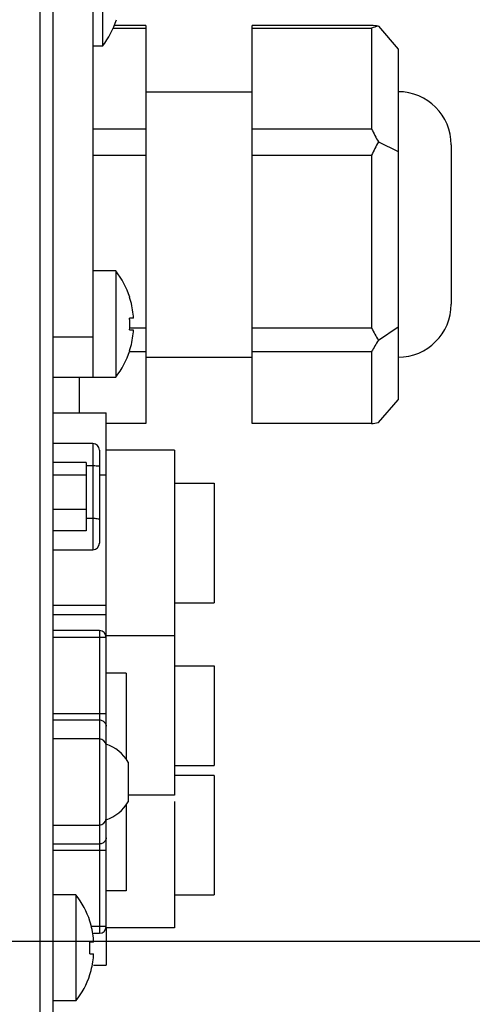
# Model space of a CAD drawing. Header units: millimetres. Extents: x 4086 to 8318, y 123 to 1549.
# Tile 25 of 56: x 6929 to 6946, y 742 to 779. Entities that reach past the tile are written whole.
import ezdxf

# ---------------------------------------------------------------- set-up
doc = ezdxf.new("R2010")
doc.units = ezdxf.units.MM
doc.styles.get("Standard").update_dxf_attribs({"font": 'SourceHanSansCN-Normal.ttf'})
doc.dimstyles.get("Standard").update_dxf_attribs({"dimscale": 6, "dimtxt": 5, "dimasz": 3, "dimexe": 0.18, "dimexo": 0.0625, "dimgap": 0.8, "dimtad": 1, "dimtoh": 1, "dimdec": 1, "dimlfac": 2, "dimzin": 0, "dimdsep": 46, "dimtxsty": 'Standard', "dimcen": 0.09, "dimclrd": 256, "dimclre": 256, "dimclrt": 256, "dimadec": 0, "dimazin": 2, "dimtfac": 1, "dimtdec": 1, "dimtofl": 0, "dimtmove": 0, "dimatfit": 3, "dimfxl": 1, "dimtolj": 1, "dimtzin": 0, "dimarcsym": 0})

# ---------------------------------------------------------------- blocks, each defined once
blk = doc.blocks.new('*D921')
at = {"lineweight": -2}
for p, q in [((6920.333, 786.492), (6962.855, 786.492)), ((6961.775, 780.492), (6961.775, 750.492)), ((6920.333, 744.492), (6962.855, 744.492))]:
    blk.add_line(p, q, dxfattribs=at)
for points in [[(6962.775, 780.492), (6960.775, 780.492), (6961.775, 786.492)], [(6960.775, 750.492), (6962.775, 750.492), (6961.775, 744.492)]]:
    blk.add_solid(points)
at = {"layer": 'Defpoints', "color": 0}
for p in [(6919.958, 786.492), (6919.958, 744.492), (6961.775, 744.492)]:
    blk.add_point(p, dxfattribs=at)
at = {"insert": (6953.867, 765.492), "char_height": 30, "attachment_point": 5, "rotation": 90}
blk.add_mtext('\\A1;\\A1;{\\H0.2x;82}', dxfattribs=at)
blk = doc.blocks.new('*D922')
at = {"lineweight": -2}
for p, q in [((6929.829, 790.492), (6986.269, 790.492)), ((6985.189, 784.492), (6985.189, 746.42)), ((6929.833, 740.42), (6986.269, 740.42))]:
    blk.add_line(p, q, dxfattribs=at)
for points in [[(6986.189, 784.492), (6984.189, 784.492), (6985.189, 790.492)], [(6984.189, 746.42), (6986.189, 746.42), (6985.189, 740.42)]]:
    blk.add_solid(points)
at = {"layer": 'Defpoints', "color": 0}
for p in [(6929.454, 790.492), (6929.458, 740.42), (6985.189, 740.42)]:
    blk.add_point(p, dxfattribs=at)
at = {"insert": (6977.281, 765.456), "char_height": 30, "attachment_point": 5, "rotation": 90}
blk.add_mtext('\\A1;\\A1;{\\H0.2x;100.2}', dxfattribs=at)
blk = doc.blocks.new('*D923')
at = {"lineweight": -2}
for p, q in [((6917.833, 795.492), (7008.471, 795.492)), ((7007.391, 789.492), (7007.391, 741.492)), ((6917.833, 735.492), (7008.471, 735.492))]:
    blk.add_line(p, q, dxfattribs=at)
for points in [[(7008.391, 789.492), (7006.391, 789.492), (7007.391, 795.492)], [(7006.391, 741.492), (7008.391, 741.492), (7007.391, 735.492)]]:
    blk.add_solid(points)
at = {"layer": 'Defpoints', "color": 0}
for p in [(6917.458, 795.492), (6917.458, 735.492), (7007.391, 735.492)]:
    blk.add_point(p, dxfattribs=at)
at = {"insert": (6999.483, 765.492), "char_height": 30, "attachment_point": 5, "rotation": 90}
blk.add_mtext('\\A1;\\A1;{\\H0.2x;120}', dxfattribs=at)
blk = doc.blocks.new('*D924')
at = {"lineweight": -2}
for p, q in [((6925.457, 800.492), (7033.298, 800.492)), ((7032.218, 794.492), (7032.218, 736.492)), ((6925.457, 730.492), (7033.298, 730.492))]:
    blk.add_line(p, q, dxfattribs=at)
for points in [[(7033.218, 794.492), (7031.218, 794.492), (7032.218, 800.492)], [(7031.218, 736.492), (7033.218, 736.492), (7032.218, 730.492)]]:
    blk.add_solid(points)
at = {"layer": 'Defpoints', "color": 0}
for p in [(6925.082, 800.492), (6925.082, 730.492), (7032.218, 730.492)]:
    blk.add_point(p, dxfattribs=at)
at = {"insert": (7015.31, 765.492), "char_height": 30, "attachment_point": 5, "rotation": 90}
blk.add_mtext('\\A1;\\A1;{\\H0.2x;\\P140}', dxfattribs=at)
blk = doc.blocks.new('*D930')
at = {"lineweight": -2}
for p, q in [((6864.958, 765.117), (6864.958, 687.547)), ((6929.958, 735.117), (6929.958, 687.547)), ((6870.958, 688.627), (6923.958, 688.627))]:
    blk.add_line(p, q, dxfattribs=at)
for points in [[(6870.958, 689.627), (6870.958, 687.627), (6864.958, 688.627)], [(6923.958, 687.627), (6923.958, 689.627), (6929.958, 688.627)]]:
    blk.add_solid(points)
at = {"layer": 'Defpoints', "color": 0}
for p in [(6864.958, 765.492), (6929.958, 735.492), (6929.958, 688.627)]:
    blk.add_point(p, dxfattribs=at)
at = {"insert": (6897.458, 696.539), "char_height": 30, "attachment_point": 5}
blk.add_mtext('\\A1;\\A1;{\\H0.2x;130}', dxfattribs=at)

msp = doc.modelspace()

# ---------------------------------------------------------------- linework, layer by layer
at = {"color": 7, "linetype": 'Continuous'}
for p, q in [((6929.9576, 735.4916), (6929.9576, 795.4916)), ((6929.4576, 790.4917), (6929.4576, 740.4915)), ((6931.4576, 786.2416), (6931.4576, 765.7416)), ((6931.8194, 782.2125), (6931.8194, 778.2125)), ((6932.2222, 778.8848), (6933.4576, 778.8848)), ((6933.4576, 778.9895), (6932.2632, 778.9895)), ((6933.4576, 778.9895), (6933.4576, 763.9937)), ((6941.9576, 778.9895), (6937.4576, 778.9895)), ((6937.4576, 763.9937), (6937.4576, 778.9895)), ((6937.4576, 778.8848), (6941.9576, 778.8848)), ((6941.9576, 778.8848), (6941.9576, 775.0861)), ((6942.2124, 778.9568), (6942.9576, 778.1003)), ((6931.8194, 778.2125), (6931.4576, 778.2125)), ((6942.9576, 778.1003), (6942.9576, 764.8829)), ((6933.4576, 776.4916), (6937.4576, 776.4916)), ((6933.4576, 775.0861), (6931.4576, 775.0861)), ((6941.9576, 775.0861), (6937.4576, 775.0861)), ((6942.2124, 774.5993), (6942.9576, 774.2428)), ((6944.9576, 774.491), (6944.9576, 768.4922)), ((6931.4576, 774.0962), (6933.4576, 774.0962)), ((6937.4576, 774.0962), (6941.9576, 774.0962)), ((6941.9576, 774.0962), (6941.9576, 767.5882)), ((6932.3194, 769.7416), (6931.4576, 769.7416)), ((6932.3194, 769.7416), (6932.3194, 765.7416)), ((6932.8409, 768.7453), (6932.8475, 768.7491)), ((6932.979, 767.9616), (6932.8409, 767.9616)), ((6932.979, 767.9616), (6932.9852, 767.9804)), ((6933.4576, 767.5882), (6932.8409, 767.5882)), ((6932.8409, 767.5216), (6932.979, 767.5216)), ((6932.9853, 767.4993), (6932.979, 767.5216)), ((6932.9853, 767.4678), (6932.9853, 767.4993)), ((6941.9576, 767.5882), (6937.4576, 767.5882)), ((6942.2124, 767.1341), (6942.9576, 767.634)), ((6931.4576, 767.2416), (6929.9576, 767.2416)), ((6932.8475, 766.734), (6932.8409, 766.7379)), ((6932.8409, 766.703), (6933.4576, 766.703)), ((6937.4576, 766.703), (6941.9576, 766.703)), ((6941.9576, 766.703), (6941.9576, 763.9937)), ((6933.4576, 766.4916), (6937.4576, 766.4916)), ((6929.9576, 765.7416), (6932.3194, 765.7416)), ((6930.9576, 764.3974), (6930.9576, 765.7416)), ((6942.2124, 764.0264), (6942.9576, 764.8829)), ((6929.9576, 764.3974), (6931.9576, 764.3974)), ((6931.9576, 745.0416), (6931.9576, 764.3974)), ((6933.4576, 763.9937), (6931.9576, 763.9937)), ((6941.9576, 763.9937), (6937.4576, 763.9937)), ((6931.4576, 763.2416), (6929.9576, 763.2416)), ((6931.4576, 763.2416), (6931.4576, 759.2416)), ((6931.7076, 762.9916), (6931.7076, 759.4916)), ((6934.5326, 762.9916), (6931.9576, 762.9916)), ((6934.5326, 762.9915), (6934.5326, 749.9916)), ((6931.2076, 762.528), (6929.9576, 762.528)), ((6931.2076, 762.528), (6931.2076, 759.9552)), ((6931.2076, 762.414), (6931.4576, 762.414)), ((6931.2076, 762.047), (6929.9576, 762.047)), ((6931.7076, 762.055), (6931.9576, 762.055)), ((6934.5326, 761.7416), (6936.0326, 761.7416)), ((6936.0326, 761.7413), (6936.0326, 757.2419)), ((6931.2076, 760.7606), (6929.9576, 760.7606)), ((6931.4576, 760.414), (6931.2076, 760.414)), ((6931.2076, 759.9552), (6929.9576, 759.9552)), ((6929.9576, 759.2416), (6931.4576, 759.2416)), ((6929.9576, 757.1492), (6931.9576, 757.1492)), ((6934.5326, 757.2416), (6936.0326, 757.2416)), ((6929.9576, 756.7952), (6931.9576, 756.7952)), ((6931.7076, 756.1916), (6929.9576, 756.1916)), ((6929.9576, 755.9416), (6931.9576, 755.9416)), ((6931.7076, 756.1916), (6931.7076, 744.7916)), ((6934.5326, 755.9916), (6931.9576, 755.9916)), ((6934.5326, 754.8666), (6936.0326, 754.8666)), ((6936.0326, 754.8666), (6936.0326, 751.1166)), ((6932.7076, 754.5916), (6931.9576, 754.5916)), ((6932.7076, 754.5916), (6932.7076, 751.3294)), ((6931.9576, 753.0624), (6929.9576, 753.0624)), ((6929.9576, 752.8301), (6931.7076, 752.8301)), ((6931.7076, 752.1174), (6929.9576, 752.1174)), ((6932.7826, 751.2416), (6932.7826, 749.7416)), ((6934.5326, 751.1166), (6936.0326, 751.1166)), ((6934.5326, 750.7416), (6936.0326, 750.7416)), ((6936.0326, 750.7406), (6936.0326, 746.2446)), ((6934.5326, 749.9916), (6932.7826, 749.9916)), ((6932.7076, 749.6538), (6932.7076, 746.3916)), ((6934.5326, 749.7539), (6934.5326, 744.9962)), ((6929.9576, 748.8657), (6931.7076, 748.8657)), ((6931.7076, 748.153), (6929.9576, 748.153)), ((6929.9576, 747.9208), (6931.9576, 747.9208)), ((6930.8194, 746.2416), (6929.9576, 746.2416)), ((6930.8194, 746.2416), (6930.8194, 742.2416)), ((6932.7076, 746.3916), (6931.9576, 746.3916)), ((6934.5326, 746.2416), (6936.0326, 746.2416)), ((6931.3475, 745.2491), (6931.3409, 745.2453)), ((6931.9576, 745.0416), (6931.3998, 745.0416)), ((6931.479, 744.7916), (6931.7076, 744.7916)), ((6934.5326, 744.9916), (6931.9576, 744.9916)), ((6931.9576, 744.9916), (6931.9576, 743.5862)), ((6931.479, 744.4616), (6931.3409, 744.4616)), ((6931.479, 744.4616), (6931.4853, 744.4839)), ((6931.3409, 744.0216), (6931.479, 744.0216)), ((6931.479, 743.8716), (6931.4852, 743.9453)), ((6931.479, 743.5862), (6931.9576, 743.5862)), ((6931.3475, 743.234), (6931.3409, 743.2379)), ((6930.8194, 742.2416), (6929.9576, 742.2416))]:
    msp.add_line(p, q, dxfattribs=at)
for points in [[(6932.9852, 767.9804), (6932.9855, 768.032), (6932.979, 768.1116)], [(6932.979, 767.3716), (6932.9852, 767.4442), (6932.9853, 767.4678)], [(6931.4853, 744.4839), (6931.4853, 744.5366), (6931.479, 744.6116)], [(6931.4852, 743.9453), (6931.4854, 743.9995), (6931.479, 744.0216)]]:
    msp.add_lwpolyline(points, dxfattribs=at)
for centre, radius, start, end in [((6929.2576, 780.2125), 3.25, 322.02013, 341.93979), ((6942.9576, 774.4916), 2, 0, 90), ((6929.7576, 767.7416), 3.25, 18.06021, 37.97987), ((6929.7576, 767.7416), 3.2425, 6.55217, 18.03235), ((6942.9576, 768.4916), 2, 270, 0), ((6929.1823, 767.742), 3.6652, 1.13021, 3.43553), ((6929.1732, 767.7416), 3.6742, 356.5673, 1.13309), ((6929.7576, 767.7416), 3.2425, 341.96765, 353.44783), ((6929.7576, 767.7416), 3.25, 322.02013, 341.93979), ((6931.4576, 762.9916), 0.25, 0, 90), ((6931.4576, 759.4916), 0.25, 270, 0), ((6931.7076, 755.9416), 0.25, 0, 90), ((6931.4803, 750.4916), 1.5028, 29.93834, 71.48285), ((6931.4803, 750.4916), 1.5028, 288.51715, 330.06166), ((6928.2576, 744.2416), 3.25, 18.06021, 37.97987), ((6928.2576, 744.2416), 3.2425, 6.55217, 18.03235), ((6931.7076, 745.0416), 0.25, 270, 0), ((6927.6828, 744.242), 3.6647, 1.2179, 3.43564), ((6927.6731, 744.2416), 3.6744, 356.56739, 1.22062), ((6928.2576, 744.2416), 3.2425, 341.96765, 353.44783), ((6928.2576, 744.2416), 3.25, 322.02013, 341.93979)]:
    msp.add_arc(centre, radius, start, end, dxfattribs=at)
for major_axis, ratio, start_param, end_param in [((7.3295, -7.3295), 0.2169312, 2.8316152, 2.9041871), ((7.1426, -7.1426), 0.3203027, 2.9279714, 3.0005433), ((7.1426, -7.1426), 0.3203027, -2.3805883, -2.3080164), ((5.5526, 5.5526), 0.9080047, 1.8807738, 1.9533458), ((5.5526, 5.5526), 0.9080047, 2.8553994, 2.9279714), ((7.3295, 7.3295), 0.2169312, 2.4043726, 2.4769446), ((7.3295, 7.3295), 0.2169312, -2.9041871, -2.8316152)]:
    msp.add_ellipse((6948.7076, 771.4916), major_axis=major_axis, ratio=ratio, start_param=start_param, end_param=end_param, dxfattribs=at)
for points, knots in [([(6931.4576, 762.414), (6931.5142, 762.414), (6931.5755, 762.397), (6931.7076, 762.3995), (6931.7076, 762.3709)], [0, 0, 0, 0, 0.6639942, 1, 1, 1, 1]), ([(6931.5779, 760.407), (6931.5582, 760.4092), (6931.5182, 760.4127), (6931.478, 760.414), (6931.4576, 760.414)], [0, 0, 0, 0, 0.4929232, 1, 1, 1, 1]), ([(6931.7076, 760.3709), (6931.7076, 760.3851), (6931.6426, 760.3942), (6931.6088, 760.4034), (6931.5779, 760.407)], [0, 0, 0, 0, 0.3129386, 1, 1, 1, 1]), ([(6931.7076, 752.8301), (6931.7283, 752.8301), (6931.7708, 752.8224), (6931.8093, 752.8038), (6931.8279, 752.7924)], [0, 0, 0, 0, 0.4866343, 1, 1, 1, 1]), ([(6931.8279, 752.7924), (6931.8638, 752.7702), (6931.9243, 752.7149), (6931.9576, 752.6358), (6931.9576, 752.5979)], [0, 0, 0, 0, 0.5267902, 1, 1, 1, 1]), ([(6931.8279, 748.1908), (6931.8093, 748.1794), (6931.7708, 748.1608), (6931.7283, 748.153), (6931.7076, 748.153)], [0, 0, 0, 0, 0.5133657, 1, 1, 1, 1]), ([(6931.9576, 748.3853), (6931.9576, 748.3474), (6931.9243, 748.2683), (6931.8638, 748.213), (6931.8279, 748.1908)], [0, 0, 0, 0, 0.4732098, 1, 1, 1, 1])]:
    msp.add_open_spline(points, degree=3, knots=knots, dxfattribs=at)
for points in [[(6931.9576, 751.8852), (6931.9576, 751.9989), (6931.8214, 752.1174), (6931.7076, 752.1174)], [(6931.7076, 748.8657), (6931.8214, 748.8657), (6931.9576, 748.9843), (6931.9576, 749.098)]]:
    msp.add_open_spline(points, degree=3, dxfattribs=at)

# ---------------------------------------------------------------- dimensions: what is measured, and where the dimension line sits
for base, p1, p2, text, picture, middle in [((6985.1886, 740.4197), (6929.4544, 790.4916), (6929.4576, 740.4197), '\\A1;{\\H0.2x;100.2}', '*D922', (6985.1886, 765.4556)), ((7032.2178, 730.4916), (6925.0817, 800.4916), (6925.0817, 730.4916), '\\A1;{\\H0.2x;\\P140}', '*D924', (7032.2178, 765.4916)), ((7007.3912, 735.4916), (6917.4576, 795.4916), (6917.4576, 735.4916), '\\A1;{\\H0.2x;120}', '*D923', (7007.3912, 765.4916)), ((6961.775, 744.4916), (6919.9576, 786.4916), (6919.9576, 744.4916), '\\A1;{\\H0.2x;82}', '*D921', (6961.775, 765.4916))]:
    dim = msp.add_linear_dim(base=base, p1=p1, p2=p2, angle=90, text=text, dimstyle='Standard', override={"dimasz": 1, "dimtxsty": 'Standard'})
    dim.commit()
    dim.dimension.update_dxf_attribs({"geometry": picture, "text_midpoint": middle, "dimtype": 160})
dim = msp.add_linear_dim(base=(6929.9576, 688.6268), p1=(6864.9576, 765.4916), p2=(6929.9576, 735.4916), text='\\A1;{\\H0.2x;130}', dimstyle='Standard', override={"dimasz": 1, "dimtxsty": 'Standard'})
dim.commit()
dim.dimension.update_dxf_attribs({"geometry": '*D930', "text_midpoint": (6897.4576, 696.5389)})

doc.saveas('drawing.dxf')
